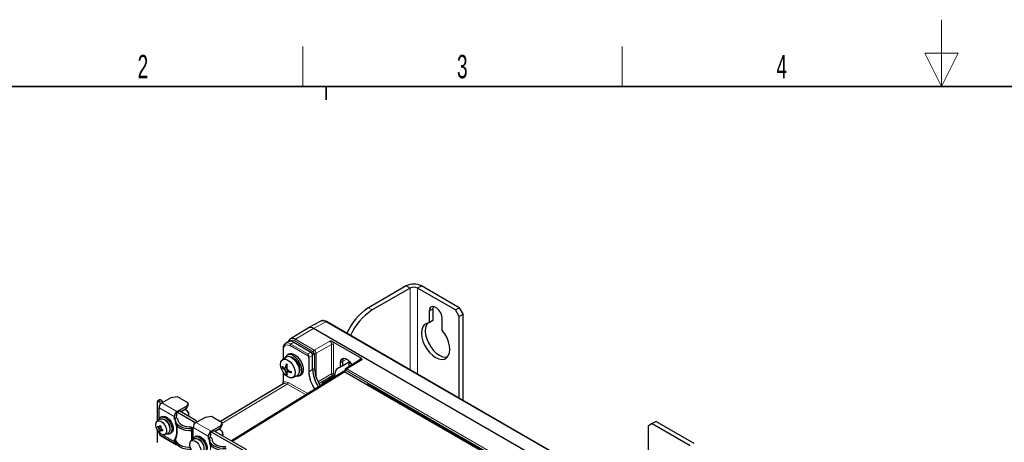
# Paper-space layout 'Blatt4' of a CAD drawing. Header units: millimetres. Extents: x 5 to 418, y 2 to 292.
# Tile 55 of 68: x 79 to 226, y 229 to 292. Entities that reach past the tile are written whole.
import ezdxf

# ---------------------------------------------------------------- set-up
doc = ezdxf.new("R2010")
doc.units = ezdxf.units.MM
doc.layers.add('SLD-0', color=7, linetype='Continuous')
doc.styles.add('SLDTEXTSTYLE0', font='TXT', dxfattribs={"width": 0.605})

psp = doc.layouts.new('Blatt4')

# ---------------------------------------------------------------- linework, layer by layer
at = {"color": 7, "linetype": 'Continuous', "lineweight": 25}
for p, q in [((136.98, 252.69), (131.33, 249.42)), ((137.55, 252.36), (131.89, 249.1)), ((144.34, 249.1), (138.68, 252.36)), ((144.9, 249.42), (139.25, 252.69)), ((140.38, 248.93), (140.38, 247.18)), ((140.94, 249.26), (140.94, 247.51)), ((144.34, 249.1), (144.9, 249.42)), ((144.9, 248.12), (144.34, 249.1)), ((144.9, 249.42), (145.47, 248.44)), ((124.2, 247.43), (122.33, 246.41)), ((170.88, 220.9), (125.06, 247.36)), ((140.94, 247.51), (140.38, 247.18)), ((142.36, 246.04), (142.36, 247.79)), ((145.47, 248.44), (144.9, 248.12)), ((144.9, 235.9), (144.9, 248.12)), ((145.47, 235.58), (145.47, 248.44)), ((122.31, 246.4), (119.66, 244.79)), ((168.94, 219.87), (123.12, 246.32)), ((118.55, 243.28), (118.55, 241.71)), ((119.34, 244.34), (118.92, 244.08)), ((120.16, 244.27), (122.7, 242.8)), ((125.98, 244.34), (130.17, 241.92)), ((119, 242.03), (118.47, 241.65)), ((119.4, 242.49), (119.17, 242.36)), ((122.41, 241.98), (122.41, 239.86)), ((122.7, 242.8), (123.26, 242.48)), ((123.26, 242.48), (122.98, 242.32)), ((122.98, 242.32), (122.98, 242.32)), ((122.98, 240.18), (122.98, 242.31)), ((123.26, 242.48), (123.26, 240.34)), ((130.14, 241.68), (127.91, 240.3)), ((118.52, 240.59), (118.42, 240.53)), ((118.95, 240.46), (118.68, 240.27)), ((119.1, 240.52), (118.85, 240.43)), ((119.17, 240.24), (118.85, 240.06)), ((119.12, 240.68), (118.94, 240.61)), ((119.25, 239.94), (118.95, 239.81)), ((119.37, 240.05), (119.17, 239.88)), ((119.53, 239.99), (119.38, 239.87)), ((127.15, 240.55), (127.15, 241.22)), ((127.44, 240.73), (127.15, 240.55)), ((127.44, 241.38), (127.44, 240.73)), ((127.44, 240.73), (128.5, 241.37)), ((127.77, 240.04), (127.77, 239.87)), ((127.59, 239.88), (110.83, 229.52)), ((118.55, 239.82), (118.55, 238.38)), ((119.15, 239.51), (119.05, 239.46)), ((120, 238.99), (120.6, 239.26)), ((120.97, 239.24), (121.2, 239.37)), ((127.79, 239.86), (158.05, 222.39)), ((118.58, 238.05), (109.19, 232.44)), ((124.5, 237.97), (124.47, 237.99)), ((131.55, 237.89), (154.94, 224.39)), ((132.24, 237.49), (131.97, 237.5)), ((100.11, 235.66), (99.77, 235.46)), ((100.43, 235.52), (100.21, 235.65)), ((100.44, 235.2), (101.85, 236.02)), ((101.85, 236.02), (102.75, 236.16)), ((102.75, 236.16), (104.36, 235.23)), ((99.73, 235.37), (99.73, 232.46)), ((100.09, 235.33), (99.87, 235.45)), ((100.02, 232.67), (100.02, 234.47)), ((100.23, 235.08), (100.23, 235.02)), ((102.7, 233.9), (104.12, 234.71)), ((104.12, 234.39), (103.25, 233.89)), ((103.76, 234.14), (103.29, 233.87)), ((104.2, 234.03), (104.06, 234.11)), ((104.36, 235.23), (104.12, 234.71)), ((104.36, 234.9), (104.12, 234.39)), ((104.12, 234.39), (104.12, 234.71)), ((104.36, 234.9), (104.36, 235.23)), ((100.18, 232.77), (99.74, 232.46)), ((100.45, 233.15), (100.28, 233.05)), ((102.28, 233.16), (102.28, 232.84)), ((102.28, 232.84), (102.56, 233)), ((102.28, 232.84), (102.44, 232.74)), ((102.49, 232.59), (102.49, 232.29)), ((102.56, 233.33), (102.56, 233)), ((102.56, 233.25), (102.63, 233.2)), ((102.56, 233), (102.72, 232.91)), ((102.63, 233.69), (102.63, 233.2)), ((103.01, 233.98), (102.67, 233.79)), ((105.18, 232.39), (102.77, 233.78)), ((102.9, 232.53), (102.9, 232.66)), ((105.52, 232.58), (103.11, 233.97)), ((104.48, 233.38), (104.48, 233.54)), ((105.53, 232.27), (106.94, 233.08)), ((106.94, 233.08), (107.84, 233.22)), ((107.84, 233.22), (109.45, 232.29)), ((99.73, 231.19), (99.73, 229.27)), ((99.91, 231.66), (99.79, 231.61)), ((100.29, 231.48), (99.98, 231.32)), ((100.29, 231.64), (100.03, 231.6)), ((100.28, 231.16), (100.05, 231.03)), ((100.39, 231.29), (100.25, 231.12)), ((104.89, 231.57), (104.94, 231.34)), ((104.94, 231.04), (104.94, 231.34)), ((105.11, 229.73), (105.11, 231.53)), ((105.32, 232.14), (105.32, 232.08)), ((107.79, 230.96), (109.21, 231.78)), ((109.21, 231.45), (108.35, 230.95)), ((108.85, 231.2), (108.38, 230.93)), ((109.29, 231.09), (109.15, 231.17)), ((109.45, 232.29), (109.21, 231.78)), ((109.45, 231.96), (109.21, 231.45)), ((109.21, 231.45), (109.21, 231.78)), ((109.45, 231.96), (109.45, 232.29)), ((173.75, 232.12), (173.19, 231.79)), ((173.19, 224.56), (173.19, 231.79)), ((174.32, 232.44), (173.75, 232.12)), ((173.75, 232.12), (179.41, 228.85)), ((174.32, 232.44), (179.98, 229.18)), ((100.02, 230.71), (100.02, 230.79)), ((100.14, 230.44), (102.4, 229.13)), ((100.23, 230.39), (100.23, 230.35)), ((100.26, 230.37), (100.23, 230.35)), ((100.23, 230.35), (102.63, 228.96)), ((100.89, 230.46), (101.38, 230.69)), ((101.68, 230.63), (101.85, 230.73)), ((102.44, 229.64), (102.28, 229.73)), ((102.28, 229.73), (102.28, 229.41)), ((102.49, 229.79), (102.49, 229.49)), ((102.5, 229.85), (102.5, 229.85)), ((105.27, 229.83), (104.83, 229.52)), ((105.54, 230.21), (105.37, 230.11)), ((107.37, 230.22), (107.37, 229.9)), ((107.37, 229.9), (107.65, 230.06)), ((107.37, 229.9), (107.53, 229.8)), ((107.59, 229.65), (107.59, 229.36)), ((107.65, 230.39), (107.65, 230.06)), ((107.65, 230.31), (107.72, 230.27)), ((107.65, 230.06), (107.81, 229.97)), ((107.72, 230.76), (107.72, 230.27)), ((108.1, 231.04), (107.76, 230.85)), ((112.81, 227.98), (107.86, 230.84)), ((107.99, 229.59), (107.99, 229.72)), ((113.15, 228.18), (108.2, 231.03)), ((109.58, 230.44), (109.58, 230.6))]:
    psp.add_line(p, q, dxfattribs=at)
at = {"color": 7, "linetype": 'Continuous', "lineweight": 18}
for p, q in [((137.55, 252.36), (136.98, 252.69)), ((137.55, 252.36), (137.55, 240.15)), ((138.68, 252.36), (139.25, 252.69)), ((138.68, 239.49), (138.68, 252.36)), ((131.33, 249.42), (131.89, 249.1)), ((140.94, 249.26), (140.38, 248.93)), ((124.96, 247.35), (123.12, 246.32)), ((170.79, 220.9), (124.96, 247.35)), ((120.43, 244.72), (123.12, 246.32)), ((123.08, 242.86), (120.3, 244.47)), ((120.43, 244.72), (123.22, 243.11)), ((123.22, 243.11), (125.53, 244.44)), ((118.61, 243.2), (118.61, 241.75)), ((122.37, 242.17), (119.6, 243.77)), ((120.16, 244.27), (119.74, 244.01)), ((119.74, 244.01), (122.27, 242.55)), ((125.81, 243.95), (123.5, 242.62)), ((125.81, 239.55), (125.81, 243.95)), ((126.09, 243.95), (126.09, 239.54)), ((122.27, 242.55), (122.7, 242.8)), ((122.98, 242.31), (122.41, 241.98)), ((123.22, 242.5), (123.22, 242.62)), ((123.5, 242.62), (123.5, 239.02)), ((128.07, 241.76), (127.44, 241.38)), ((130.34, 241.66), (128.11, 240.28)), ((130.08, 241.64), (130.06, 241.66)), ((130.06, 241.63), (130.06, 241.66)), ((122.98, 240.18), (122.41, 239.86)), ((123.26, 240.34), (122.98, 240.18)), ((127.15, 241.22), (127.44, 241.38)), ((127.83, 239.96), (127.83, 239.84)), ((158.44, 222.45), (127.97, 240.04)), ((128.11, 240.28), (158.58, 222.7)), ((127.79, 239.86), (110.95, 229.45)), ((118.61, 239.73), (118.61, 238.3)), ((123.78, 238.37), (125.81, 239.55)), ((125.95, 239.3), (123.92, 238.12)), ((126.14, 239.19), (125.95, 239.3)), ((126.09, 239.54), (126.28, 239.43)), ((119.17, 238), (109.45, 232.19)), ((121.99, 236.42), (119.17, 238)), ((119.31, 238.25), (122.27, 236.59)), ((124.47, 238.16), (124.47, 238.04)), ((131.63, 237.84), (131.27, 237.86)), ((131.51, 237.98), (154.9, 224.48)), ((100.21, 235.65), (99.87, 235.45)), ((100.09, 235.33), (100.43, 235.52)), ((102.28, 233.16), (100.02, 234.47)), ((100.44, 235.2), (100.23, 235.08)), ((100.44, 235.2), (102.7, 233.9)), ((102.44, 232.43), (102.44, 232.74)), ((103.11, 233.97), (102.77, 233.78)), ((102.9, 232.54), (102.9, 232.64)), ((105.18, 232.39), (105.52, 232.58)), ((107.37, 230.22), (105.11, 231.53)), ((105.53, 232.26), (105.32, 232.14)), ((105.53, 232.27), (107.79, 230.96)), ((100.02, 230.71), (102.28, 229.41)), ((102.44, 229.64), (102.44, 229.96)), ((107.53, 229.49), (107.53, 229.8)), ((108.2, 231.03), (107.86, 230.84)), ((107.99, 229.6), (107.99, 229.71))]:
    psp.add_line(p, q, dxfattribs=at)
at = {"color": 7, "linetype": 'Continuous', "lineweight": 25, "flags": 128}
for points in [[(142.36, 247.79), (142.3, 248.22), (142.13, 248.66), (141.86, 249.07), (141.54, 249.39), (141.2, 249.59), (140.87, 249.64), (140.61, 249.54), (140.44, 249.29), (140.38, 248.93)], [(141.01, 249.64), (141, 249.62), (140.94, 249.26)], [(140.38, 247.18), (139.99, 247.1), (139.67, 246.89), (139.43, 246.56), (139.29, 246.13), (139.25, 245.62), (139.31, 245.04), (139.47, 244.44), (139.72, 243.84), (140.06, 243.27), (140.46, 242.75), (140.9, 242.32), (141.37, 241.99), (141.83, 241.78), (142.28, 241.71), (142.67, 241.76), (143.01, 241.94), (143.26, 242.25), (143.43, 242.67), (143.49, 243.17), (143.45, 243.73), (143.3, 244.33), (143.07, 244.93), (142.74, 245.51), (142.36, 246.04)], [(140.18, 247.16), (140, 246.89), (139.85, 246.46), (139.81, 245.94), (139.87, 245.37), (140.04, 244.77), (140.29, 244.17), (140.63, 243.6), (141.02, 243.08), (141.47, 242.65), (141.93, 242.32), (142.4, 242.11), (142.84, 242.03), (143.12, 242.06)], [(119.28, 241.6), (119.61, 241.34), (119.92, 240.99), (120.16, 240.57), (120.31, 240.13), (120.37, 239.71), (120.31, 239.36), (120.16, 239.1), (119.92, 238.96), (119.61, 238.95), (119.28, 239.09), (118.94, 239.34), (118.64, 239.69), (118.4, 240.11), (118.24, 240.55), (118.19, 240.97), (118.24, 241.33), (118.4, 241.59), (118.64, 241.73), (118.94, 241.73), (119.28, 241.6)], [(119.62, 242.08), (119.75, 242.07), (120.07, 241.94)], [(119.84, 241.98), (120.18, 241.73), (120.48, 241.38), (120.73, 240.97), (120.9, 240.54), (120.97, 240.12), (120.95, 239.74), (120.82, 239.45), (120.61, 239.27), (120.6, 239.26)], [(120.07, 242.27), (120.43, 242), (120.76, 241.64), (121.03, 241.21), (121.23, 240.74), (121.33, 240.28), (121.33, 239.86), (121.23, 239.52), (121.03, 239.28), (120.76, 239.17), (120.43, 239.18)], [(120.07, 241.94), (120.39, 241.7), (120.68, 241.35), (120.9, 240.95), (121.03, 240.53), (121.06, 240.14), (120.98, 239.82), (120.95, 239.77)], [(120.3, 242.4), (120.65, 242.13), (120.98, 241.77), (121.26, 241.34), (121.45, 240.87), (121.56, 240.41), (121.56, 239.99), (121.45, 239.65), (121.26, 239.41), (121.2, 239.37)], [(127.15, 241.22), (127.2, 241.55), (127.37, 241.78), (127.61, 241.88), (127.91, 241.83), (128.23, 241.65), (128.54, 241.35), (128.78, 240.97), (128.83, 240.87)], [(127.59, 241.88), (127.49, 241.71), (127.44, 241.38)], [(104.45, 233.2), (104.48, 233.29), (104.47, 233.48), (104.41, 233.7), (104.29, 233.9), (104.14, 234.06), (103.97, 234.15), (103.82, 234.16), (103.76, 234.14)], [(100.01, 232.65), (100.05, 232.76), (100.2, 233), (100.45, 233.11), (100.75, 233.09), (101.07, 232.92), (101.39, 232.64), (101.66, 232.28), (101.85, 231.86), (101.96, 231.45), (101.95, 231.07)], [(100.18, 232.77), (100.26, 232.81), (100.52, 232.83), (100.81, 232.72), (101.1, 232.49), (101.36, 232.17), (101.54, 231.8), (101.64, 231.43), (101.64, 231.09)], [(100.45, 233.15), (100.62, 233.21), (100.92, 233.18), (101.24, 233.02), (101.56, 232.74), (101.83, 232.38), (102.02, 231.96), (102.13, 231.55), (102.12, 231.17)], [(104.94, 231.34), (104.47, 231.34), (104, 231.39), (103.57, 231.5), (103.19, 231.67), (102.88, 231.88), (102.65, 232.12), (102.52, 232.38), (102.5, 232.66)], [(104.89, 231.57), (104.5, 231.57), (104.12, 231.61), (103.77, 231.71), (103.46, 231.84), (103.21, 232.01), (103.02, 232.21), (102.92, 232.42), (102.9, 232.64)], [(101.15, 230.84), (101.04, 230.58), (100.84, 230.43), (100.57, 230.43), (100.27, 230.57), (99.98, 230.83), (99.74, 231.18), (99.58, 231.57), (99.52, 231.94), (99.57, 232.25), (99.73, 232.46), (99.97, 232.53), (100.26, 232.46), (100.56, 232.26), (100.83, 231.95), (101.04, 231.58), (101.15, 231.19), (101.15, 230.84)], [(102.12, 231.17), (102.01, 230.88), (101.85, 230.73)], [(104.94, 231.04), (104.47, 231.04), (104, 231.09), (103.57, 231.21), (103.19, 231.37), (102.88, 231.58), (102.66, 231.82), (102.53, 232.08), (102.49, 232.29)], [(109.54, 230.26), (109.57, 230.35), (109.57, 230.55), (109.5, 230.76), (109.38, 230.96), (109.23, 231.12), (109.06, 231.21), (108.91, 231.22), (108.85, 231.2)], [(101.64, 231.09), (101.54, 230.83), (101.38, 230.69)], [(104.7, 228.52), (104.47, 228.53), (104, 228.59), (103.57, 228.7), (103.19, 228.86), (102.88, 229.07), (102.66, 229.31), (102.53, 229.57), (102.5, 229.85)], [(105.11, 229.73), (105.14, 229.83), (105.3, 230.06), (105.54, 230.17), (105.84, 230.15), (106.16, 229.98), (106.48, 229.71), (106.75, 229.34), (106.95, 228.93), (107.05, 228.51), (107.04, 228.14)], [(105.27, 229.83), (105.36, 229.87), (105.61, 229.89), (105.9, 229.78), (106.19, 229.55), (106.45, 229.23), (106.64, 228.86), (106.73, 228.49), (106.73, 228.15)], [(105.54, 230.21), (105.71, 230.27), (106.01, 230.24), (106.33, 230.08), (106.65, 229.8), (106.92, 229.44), (107.11, 229.02), (107.22, 228.61), (107.21, 228.23)], [(110.03, 228.4), (109.56, 228.4), (109.09, 228.45), (108.66, 228.57), (108.28, 228.73), (107.97, 228.94), (107.75, 229.18), (107.62, 229.44), (107.59, 229.72)], [(109.98, 228.63), (109.59, 228.63), (109.21, 228.67), (108.86, 228.77), (108.55, 228.9), (108.3, 229.07), (108.12, 229.27), (108.01, 229.48), (107.99, 229.71)], [(102.28, 229.41), (102.29, 229.32), (102.31, 229.24), (102.35, 229.18), (102.4, 229.13), (102.47, 229.11), (102.54, 229.11), (102.59, 229.12)], [(104.83, 228.23), (104.47, 228.23), (104, 228.29), (103.57, 228.4), (103.19, 228.57), (102.88, 228.77), (102.65, 229.02), (102.52, 229.28), (102.49, 229.49)], [(106.24, 227.9), (106.13, 227.64), (105.93, 227.49), (105.66, 227.49), (105.36, 227.63), (105.07, 227.89), (104.83, 228.24), (104.67, 228.63), (104.61, 229), (104.67, 229.31), (104.82, 229.52), (105.06, 229.59), (105.35, 229.52), (105.65, 229.32), (105.92, 229.01), (106.13, 228.64), (106.24, 228.25), (106.24, 227.9)], [(110.03, 228.1), (109.56, 228.1), (109.09, 228.16), (108.66, 228.27), (108.28, 228.43), (107.97, 228.64), (107.75, 228.88), (107.62, 229.14), (107.59, 229.36)]]:
    psp.add_lwpolyline(points, dxfattribs=at)
at = {"color": 7, "linetype": 'Continuous', "lineweight": 25}
for centre, radius, start, end in [((138.11, 250.51), 2.46, 62.6097, 117.3903), ((138.11, 251.27), 1.23, 62.6097, 117.3903), ((135.88, 242.28), 8.47, 122.4787, 156.827), ((136.44, 241.95), 8.47, 122.4787, 156.827), ((122.66, 245.72), 0.763, 52.6431, 116.9972), ((119.58, 241.68), 0.765, 49.871, 162.0852), ((119.38, 241.36), 0.767, 53.0871, 119.7347), ((119.77, 241.68), 0.89, 53.8034, 114.8861), ((120.02, 242.23), 2.23, 224.016, 232.9799), ((121, 240.64), 2.58, 179.069, 182.5798), ((119.92, 241.79), 1.96, 220.1242, 230.8286), ((119.23, 243.24), 2.84, 258.6393, 262.1546), ((121.2, 242.18), 3.16, 217.1327, 222.0861), ((121.38, 239.25), 2.79, 150.8665, 155.0855), ((121.81, 241.08), 3.13, 198.9207, 203.9206), ((122.35, 240.15), 3.44, 165.0445, 172.4167), ((120.85, 244.03), 3.5, 238.6729, 241.3324), ((123.9, 240.04), 4.82, 169.0179, 174.3672), ((123.31, 241.36), 4.29, 191.2977, 195.0475), ((122.2, 243.35), 4.34, 225.7383, 229.4693), ((121.36, 244.53), 4.9, 246.1732, 251.4694), ((127.8, 240.38), 4.82, 182.4501, 215.4941), ((128.13, 240.56), 4.87, 182.5883, 215.2368), ((127.35, 239.5), 1.07, 100.6743, 183.6792), ((120.84, 240.14), 1.92, 190.1354, 200.9944), ((120.43, 241.69), 2.63, 238.3001, 241.7052), ((121.73, 238.85), 2.76, 158.1228, 161.7167), ((121.25, 240.01), 2.16, 187.7628, 196.8946), ((119.4, 242.71), 2.85, 265.311, 269.4819), ((120.67, 243.11), 3.49, 248.2988, 255.5829), ((123.2, 239.85), 3.41, 179.2941, 181.951), ((127.3, 240.08), 4.9, 182.6296, 215.516), ((100.15, 235.56), 0.101, 54.3824, 114.3071), ((100.26, 235.26), 0.307, 2.6055, 57.3945), ((99.82, 235.38), 0.0873, 50.7967, 189.214), ((100.94, 234.43), 0.922, 122.6055, 177.3945), ((99.92, 235.07), 0.307, 2.6055, 57.3945), ((100.26, 231.42), 1.4, 357.3013, 62.6934), ((103.2, 233.12), 0.922, 122.6055, 177.3945), ((102.4, 232.65), 0.0974, 0.9886, 66.3642), ((102.87, 233.31), 0.308, 140.1824, 177.3263), ((102.72, 233.71), 0.0873, 50.7967, 189.214), ((102.6, 232.64), 0.292, 0.9886, 66.3642), ((103.05, 233.89), 0.101, 54.3824, 114.3071), ((103.88, 233.52), 0.601, 1.927, 58.0676), ((105.35, 232.33), 0.307, 2.6055, 57.3945), ((101.4, 231.39), 1.63, 168.1389, 172.2813), ((101.76, 232.72), 2.26, 209.5446, 218.3283), ((101.07, 233.63), 2.28, 236.622, 243.0399), ((101.7, 231.55), 1.73, 187.6041, 197.5142), ((101.81, 230.48), 2.1, 140.7241, 147.8252), ((103.07, 229.61), 3.2, 151.8415, 155.3085), ((102.29, 234.38), 3.32, 230.6034, 233.0241), ((100.99, 232.99), 2.02, 248.2634, 256.7882), ((104.13, 231.55), 3.84, 177.4024, 182.3304), ((103.05, 234), 3.8, 223.4185, 228.8429), ((103.74, 230.53), 3.25, 169.1725, 171.2477), ((106.03, 231.49), 0.922, 122.6055, 177.3945), ((105.01, 232.13), 0.307, 2.6055, 57.3945), ((100.31, 230.68), 0.296, 173.7012, 234.9867), ((101.39, 232.62), 2.08, 229.8782, 233.7493), ((101.4, 231.12), 0.554, 248.4943, 355.7435), ((102.39, 229.54), 0.114, 20.8732, 63.3361), ((105.35, 228.49), 1.4, 357.3012, 62.6934), ((108.29, 230.18), 0.922, 122.6055, 177.3945), ((107.49, 229.72), 0.0974, 0.9886, 66.3642), ((107.96, 230.37), 0.308, 140.1824, 177.3263), ((107.81, 230.77), 0.0873, 50.7967, 189.214), ((107.7, 229.7), 0.292, 0.9886, 66.3642), ((108.15, 230.95), 0.101, 54.3824, 114.3071), ((108.97, 230.58), 0.601, 1.927, 58.0676)]:
    psp.add_arc(centre, radius, start, end, dxfattribs=at)
at = {"color": 7, "linetype": 'Continuous', "lineweight": 18}
for centre, radius, start, end in [((124.51, 246.71), 0.786, 54.4732, 113.272), ((125.02, 247.27), 0.099, 65.3602, 124.6041), ((119.92, 244.02), 0.585, 50.5993, 139.4207), ((119.99, 244.11), 0.748, 53.5078, 117.176), ((120.6, 244.46), 0.308, 123.2297, 177.3477), ((118.65, 243.28), 0.0961, 184.1144, 247.191), ((119.91, 243.75), 0.308, 123.2297, 177.3477), ((123.39, 242.85), 0.308, 123.2297, 177.3477), ((125.95, 243.67), 0.308, 62.6565, 116.7662), ((123.36, 242.89), 0.308, 242.6565, 296.7662), ((127.87, 240.05), 0.0961, 184.1035, 247.1934), ((128.28, 240.02), 0.308, 123.2297, 177.3477), ((130.06, 240.58), 1.7, 153.3609, 179.9), ((125.95, 239.27), 0.308, 62.6565, 116.7662), ((126.13, 239.56), 0.317, 183.5222, 236.4778), ((125.78, 239.56), 0.308, 303.2297, 357.3477), ((118.65, 238.39), 0.0961, 184.1308, 247.1893), ((119, 238.25), 0.303, 302.7331, 358.4165), ((131.61, 237.97), 0.0965, 172.9554, 235.7325)]:
    psp.add_arc(centre, radius, start, end, dxfattribs=at)
at = {"color": 7, "linetype": 'Continuous', "lineweight": 25}
for centre, major_axis, ratio, start_param, end_param in [((120.16, 242.96), (-0.8, 1.39), 0.577202, 5.498017, 6.30082), ((122.12, 242.14), (-0.2, 0.346), 0.577557, 3.927224, 4.460624), ((122.7, 242.48), (-0.2, 0.346), 0.577557, 3.944525, 5.497716), ((130.94, 247.24), (7.96, 4.93), 0.029672, 3.106072, 3.123226), ((127.79, 239.54), (-0.2, 0.347), 0.577206, 5.498021, 6.300635), ((119.18, 237.01), (-0.6, 1.04), 0.575639, 0.010156, 0.083633), ((131.97, 237.61), (0.2, -0.003), 0.567125, 3.935417, 4.720815)]:
    psp.add_ellipse(centre, major_axis=major_axis, ratio=ratio, start_param=start_param, end_param=end_param, dxfattribs=at)
at = {"color": 7, "linetype": 'Continuous', "lineweight": 18}
for centre, major_axis, ratio, start_param, end_param in [((125.53, 244.11), (-0.2, 0.346), 0.587808, 3.927225, 5.497717), ((119.6, 242.62), (-0.7, 1.21), 0.577202, 5.498017, 7.068503), ((119.74, 242.71), (-0.81, 1.38), 0.577268, 5.495816, 6.335208), ((123.22, 242.78), (-0.2, 0.346), 0.567307, 3.927224, 5.497715), ((125.67, 244.19), (-0.3, 0.52), 0.577557, 3.927224, 4.66448), ((123.08, 242.7), (-0.1, 0.173), 0.577557, 3.927224, 5.497716), ((130.48, 241.41), (-0.3, 0.52), 0.577206, 0.048072, 0.785327), ((130.34, 241.33), (-0.195, 0.35), 0.576942, 5.506728, 6.309342), ((127.97, 239.88), (-0.1, 0.173), 0.577206, 5.498021, 7.068512), ((128.12, 239.96), (-0.205, 0.343), 0.577294, 5.489297, 6.287076), ((119.18, 237.01), (-0.6, 1.04), 0.575639, 5.516561, 6.293341), ((119.32, 237.09), (-0.7, 1.21), 0.577385, 5.515163, 6.300619), ((131.53, 237.65), (-0.355, 0.366), 0.502458, 5.227263, 6.761044), ((131.67, 237.73), (0.396, -0.151), 0.358441, 2.340286, 3.296003)]:
    psp.add_ellipse(centre, major_axis=major_axis, ratio=ratio, start_param=start_param, end_param=end_param, dxfattribs=at)
at = {"color": 7, "linetype": 'Continuous', "lineweight": 25}
for points, knots in [([(125.06, 247.36), (125, 247.39), (124.83, 247.48), (124.56, 247.53), (124.32, 247.51), (124.23, 247.44), (124.21, 247.42)], [0, 0, 0, 0, 0.2028485, 0.5894135, 0.9176692, 1, 1, 1, 1]), ([(119.65, 244.77), (119.6, 244.73), (119.47, 244.65), (119.37, 244.49), (119.35, 244.36), (119.34, 244.33)], [0, 0, 0, 0, 0.33437, 0.859805, 1, 1, 1, 1]), ([(125.98, 244.34), (125.92, 244.37), (125.85, 244.4), (125.69, 244.42), (125.61, 244.43), (125.53, 244.44)], [0, 0, 0, 0, 0.5, 0.5, 1, 1, 1, 1]), ([(118.9, 244.04), (118.86, 244.02), (118.74, 243.95), (118.62, 243.72), (118.56, 243.48), (118.55, 243.32), (118.55, 243.28)], [0, 0, 0, 0, 0.160159, 0.510136, 0.869585, 1, 1, 1, 1]), ([(122.27, 242.55), (122.27, 242.55), (122.27, 242.55), (122.27, 242.53), (122.28, 242.51), (122.28, 242.48), (122.29, 242.45), (122.3, 242.42), (122.31, 242.39), (122.31, 242.35), (122.32, 242.32), (122.33, 242.3), (122.34, 242.27), (122.34, 242.24), (122.35, 242.22), (122.36, 242.19), (122.36, 242.18), (122.37, 242.17)], [0, 0, 0, 0, 0.0054489, 0.0750368, 0.1448365, 0.2356475, 0.3269756, 0.3968246, 0.5138821, 0.5791275, 0.6447074, 0.7114988, 0.7787997, 0.8329193, 0.8874328, 0.9434058, 1, 1, 1, 1]), ([(130.17, 241.92), (130.22, 241.89), (130.26, 241.85), (130.31, 241.76), (130.33, 241.71), (130.34, 241.66)], [0, 0, 0, 0, 0.5, 0.5, 1, 1, 1, 1]), ([(127.91, 240.3), (127.9, 240.29), (127.86, 240.28), (127.82, 240.21), (127.78, 240.13), (127.78, 240.07), (127.77, 240.04)], [0, 0, 0, 0, 0.086201, 0.42059, 0.738099, 1, 1, 1, 1]), ([(128.42, 240.62), (128.42, 240.62), (128.41, 240.79), (128.45, 241.03), (128.52, 241.22), (128.56, 241.3)], [0, 0, 0, 0, 0.021899, 0.577022, 1, 1, 1, 1]), ([(126.28, 239.43), (126.28, 239.39), (126.26, 239.34), (126.21, 239.25), (126.17, 239.22), (126.14, 239.19)], [0, 0, 0, 0, 0.5, 0.5, 1, 1, 1, 1]), ([(118.55, 238.38), (118.55, 238.37), (118.55, 238.32), (118.54, 238.2), (118.5, 238.09), (118.49, 238.03)], [0, 0, 0, 0, 0.096256, 0.547096, 1, 1, 1, 1]), ([(124.47, 237.99), (124.43, 238.02), (124.41, 238.05), (124.41, 238.11), (124.43, 238.14), (124.47, 238.16)], [0, 0, 0, 0, 0.5, 0.5, 1, 1, 1, 1]), ([(131.43, 237.94), (131.44, 237.94), (131.44, 237.94), (131.49, 237.93), (131.53, 237.9), (131.55, 237.89)], [0, 0, 0, 0, 0.176228, 0.586616, 1, 1, 1, 1]), ([(102.5, 232.36), (102.5, 232.37), (102.49, 232.39), (102.47, 232.41), (102.45, 232.42), (102.44, 232.43), (102.44, 232.43)], [0, 0, 0, 0, 0.4046631, 0.8091656, 0.9818463, 1, 1, 1, 1]), ([(102.69, 231.23), (102.69, 231.19), (102.7, 231.1), (102.7, 230.92), (102.69, 230.68), (102.65, 230.41), (102.6, 230.19), (102.55, 230), (102.52, 229.91), (102.5, 229.85)], [0, 0, 0, 0, 0.071637, 0.167924, 0.361247, 0.557056, 0.755293, 0.854774, 1, 1, 1, 1]), ([(102.53, 232.05), (102.54, 232.03), (102.62, 231.84), (102.68, 231.55), (102.68, 231.28), (102.68, 231.22)], [0, 0, 0, 0, 0.079574, 0.795664, 1, 1, 1, 1]), ([(102.5, 229.85), (102.5, 229.87), (102.49, 229.9), (102.47, 229.93), (102.45, 229.95), (102.44, 229.96), (102.44, 229.96)], [0, 0, 0, 0, 0.40398, 0.8078, 0.981847, 1, 1, 1, 1]), ([(104.92, 229.58), (104.91, 229.69), (104.91, 229.86), (104.91, 230.1), (104.92, 230.42), (104.93, 230.75), (104.94, 230.97), (104.94, 231.04)], [0, 0, 0, 0, 0.190597, 0.306579, 0.478618, 0.82525, 1, 1, 1, 1]), ([(107.59, 229.42), (107.59, 229.43), (107.59, 229.45), (107.56, 229.47), (107.54, 229.48), (107.53, 229.49), (107.53, 229.49)], [0, 0, 0, 0, 0.4046631, 0.8091656, 0.9818463, 1, 1, 1, 1])]:
    psp.add_open_spline(points, degree=3, knots=knots, dxfattribs=at)
psp.add_open_spline([(126.14, 239.19), (125.58, 238.85), (125.02, 238.5), (124.47, 238.16)], degree=3, dxfattribs=at)
at = {"color": 7, "linetype": 'Continuous', "lineweight": 18}
for points, knots in [([(118.61, 238.3), (118.6, 238.27), (118.58, 238.2), (118.53, 238.11), (118.5, 238.03), (118.49, 238)], [0, 0, 0, 0, 0.330327, 0.663354, 1, 1, 1, 1]), ([(102.44, 229.96), (102.46, 230.02), (102.59, 230.38), (102.71, 231.16), (102.53, 232), (102.44, 232.43)], [0, 0, 0, 0, 0.092912, 0.543954, 1, 1, 1, 1]), ([(107.53, 227.02), (107.55, 227.08), (107.68, 227.44), (107.8, 228.22), (107.62, 229.06), (107.53, 229.49)], [0, 0, 0, 0, 0.092912, 0.543954, 1, 1, 1, 1])]:
    psp.add_open_spline(points, degree=3, knots=knots, dxfattribs=at)
at = {"layer": 'SLD-0', "lineweight": 18}
for p, q in [((217, 292.5), (217, 282.5)), ((121.5, 282.5), (121.5, 288.5)), ((169.25, 282.5), (169.25, 288.5)), ((219.5, 287.5), (214.5, 287.5)), ((214.5, 287.5), (217, 282.5)), ((217, 282.5), (219.5, 287.5))]:
    psp.add_line(p, q, dxfattribs=at)
at = {"layer": 'SLD-0', "lineweight": 35}
psp.add_line((408, 282.5), (26, 282.5), dxfattribs=at)
at = {"layer": 'SLD-0'}
for p, q in [((125, 280.5), (125, 282.5)), ((125, 282.5), (125, 280.5))]:
    psp.add_line(p, q, dxfattribs=at)

# ---------------------------------------------------------------- texts
at = {"layer": 'SLD-0', "char_height": 3.5, "attachment_point": 2, "style": 'SLDTEXTSTYLE0'}
for s, insert in [('2', (97.6, 287.24)), ('3', (145.35, 287.24)), ('4', (193.1, 287.24))]:
    psp.add_mtext(s, dxfattribs=dict(at, insert=insert))

doc.saveas('drawing.dxf')
